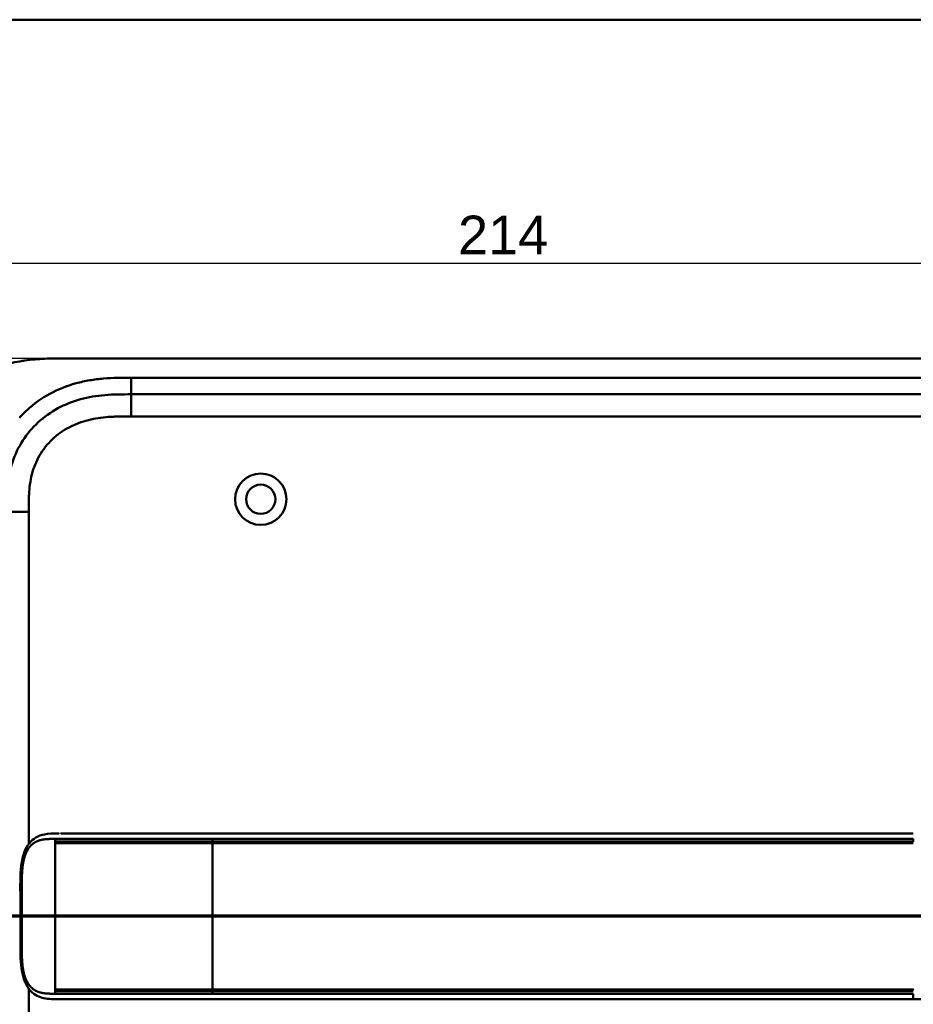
# Model space of a CAD drawing. Header units: millimetres. Extents: x 20 to 833, y 20 to 574.
# Tile 10 of 11: x 572 to 733, y 396 to 574. Entities that reach past the tile are written whole.
import ezdxf

# ---------------------------------------------------------------- set-up
doc = ezdxf.new("R2010")
doc.units = ezdxf.units.MM
doc.header["$LTSCALE"] = 2
for name, color, linetype, lineweight in [('Bemaßungen(DIN)', 7, 'Continuous', 25), ('Schnittansichtslinien(DIN)', 7, 'Continuous', 70), ('Sichtbare Kanten(DIN)', 7, 'Continuous', 50), ('Sichtbare tangentiale Kanten(DIN)', 7, 'Continuous', 50), ('Skizziergeometrie(DIN)', 7, 'Continuous', 50)]:
    doc.layers.add(name, color=color, linetype=linetype, lineweight=lineweight)
doc.styles.add('STANDARD-DIN~0', font='arial.ttf')
doc.dimstyles.new('CAD-LAN', dxfattribs={"dimscale": 2, "dimtxt": 3.5, "dimasz": 2.5, "dimexe": 3.175, "dimexo": 0, "dimgap": 0.8, "dimtad": 1, "dimrnd": 1e-08, "dimtxsty": 'STANDARD-DIN~0', "dimcen": 0.09, "dimdle": 10, "dimclrd": 250, "dimclre": 250, "dimclrt": 250, "dimadec": 0, "dimazin": 2, "dimtfac": 1, "dimtmove": 0, "dimatfit": 3, "dimfxl": 1, "dimtolj": 1, "dimtzin": 0, "dimlwd": 25, "dimlwe": 25, "dimarcsym": 0})

# ---------------------------------------------------------------- blocks, each defined once
blk = doc.blocks.new('Ränder Standardrahmen')
at = {"layer": 'Skizziergeometrie(DIN)', "flags": 128}
blk.add_lwpolyline([(10, 10), (10, 287), (410, 287), (410, 10), (10, 10)], dxfattribs=at)
blk = doc.blocks.new('2DTransSchnitt0')
at = {"layer": 'Schnittansichtslinien(DIN)', "linetype": 'Continuous'}
blk.add_line((392.102, 205.842), (263.038, 205.842), dxfattribs=at)
blk = doc.blocks.new('*D12')
at = {"layer": 'Bemaßungen(DIN)', "color": 250, "linetype": 'Continuous', "lineweight": 25, "true_color": 0x3f3f3f, "transparency": 16777216}
for p, q in [((551.76, 485.9), (551.76, 536.25)), ((765.76, 485.9), (765.76, 536.25)), ((556.76, 529.9), (760.76, 529.9))]:
    blk.add_line(p, q, dxfattribs=at)
at = {"layer": 'Bemaßungen(DIN)', "color": 250, "linetype": 'Continuous', "true_color": 0x3f3f3f, "transparency": 16777216}
for points in [[(556.76, 530.73), (556.76, 529.06), (551.76, 529.9)], [(760.76, 530.73), (760.76, 529.06), (765.76, 529.9)]]:
    blk.add_solid(points, dxfattribs=at)
at = {"layer": 'Defpoints', "color": 0, "linetype": 'Continuous', "transparency": 16777216}
for p in [(765.76, 529.9), (551.76, 485.9), (765.76, 485.9)]:
    blk.add_point(p, dxfattribs=at)
at = {"layer": 'Bemaßungen(DIN)', "color": 250, "linetype": 'Continuous', "lineweight": 25, "true_color": 0x3f3f3f, "transparency": 16777216, "insert": (650.98, 538.53), "char_height": 7, "attachment_point": 1, "style": 'STANDARD-DIN~0'}
blk.add_mtext('\\A1;214', dxfattribs=at)
blk = doc.blocks.new('*D13')
at = {"layer": 'Bemaßungen(DIN)', "color": 250, "linetype": 'Continuous', "lineweight": 25, "true_color": 0x3f3f3f, "transparency": 16777216}
for p, q in [((578.79, 512.68), (516.44, 512.68)), ((522.79, 507.68), (522.79, 272.68)), ((578.79, 267.68), (516.44, 267.68))]:
    blk.add_line(p, q, dxfattribs=at)
at = {"layer": 'Bemaßungen(DIN)', "color": 250, "linetype": 'Continuous', "true_color": 0x3f3f3f, "transparency": 16777216}
for points in [[(521.96, 507.68), (523.63, 507.68), (522.79, 512.68)], [(521.96, 272.68), (523.63, 272.68), (522.79, 267.68)]]:
    blk.add_solid(points, dxfattribs=at)
at = {"layer": 'Defpoints', "color": 0, "linetype": 'Continuous', "transparency": 16777216}
for p in [(578.79, 512.68), (522.79, 267.68), (578.79, 267.68)]:
    blk.add_point(p, dxfattribs=at)
at = {"layer": 'Bemaßungen(DIN)', "color": 250, "linetype": 'Continuous', "lineweight": 25, "true_color": 0x3f3f3f, "transparency": 16777216, "insert": (514.05, 382.36), "char_height": 7, "attachment_point": 1, "rotation": 90, "style": 'STANDARD-DIN~0'}
blk.add_mtext('\\A1;245', dxfattribs=at)

msp = doc.modelspace()

# ---------------------------------------------------------------- linework, layer by layer
at = {"layer": 'Sichtbare Kanten(DIN)'}
for p, q in [((737.717, 512.681), (578.795, 512.681)), ((736.718, 506.181), (591.794, 506.181)), ((579.132, 426.685), (579.132, 426.685)), ((733.393, 426.685), (606.542, 426.685)), ((606.542, 396.685), (733.393, 396.685))]:
    msp.add_line(p, q, dxfattribs=at)
for radius in [4.65, 2.65]:
    msp.add_circle((615.256, 487.181), radius, dxfattribs=at)
for radius, start, end in [(14, 104.46083, 104.46616), (13.8, 100.78374, 100.78832), (14, 255.42748, 255.43284), (13.8, 259.06815, 259.07275)]:
    msp.add_arc((733.256, 411.681), radius, start, end, dxfattribs=at)
for points, degree, knots in [([(578.795, 512.681), (578.209, 512.679), (577.031, 512.666), (575.541, 512.602), (574.044, 512.487), (572.84, 512.349), (571.336, 512.107), (570.136, 511.855), (568.646, 511.46), (567.467, 511.079), (566.016, 510.518), (564.878, 510.002), (563.493, 509.274), (562.418, 508.625), (561.126, 507.736), (560.136, 506.963), (558.963, 505.927), (558.077, 505.044), (557.045, 503.88), (556.281, 502.903), (555.41, 501.633), (554.78, 500.582), (554.082, 499.231), (553.595, 498.126), (553.074, 496.721), (552.728, 495.582), (552.38, 494.148), (552.166, 492.996), (551.97, 491.557), (551.867, 490.409), (551.79, 488.983), (551.756, 487.568), (551.756, 486.451), (551.756, 485.897)], 3, [0.00000689, 0.00000689, 0.00000689, 0.00000689, 0.0407043, 0.08140172, 0.10175042, 0.14244784, 0.16279654, 0.20349396, 0.22384266, 0.26454008, 0.28488878, 0.3255862, 0.3459349, 0.38663232, 0.40698102, 0.44767844, 0.46802714, 0.50872456, 0.52907326, 0.56977068, 0.59011938, 0.6308168, 0.6511655, 0.69186291, 0.71221162, 0.75290903, 0.77325774, 0.81395515, 0.83430386, 0.87500127, 0.89534998, 0.93604739, 0.97674481, 0.97674481, 0.97674481, 0.97674481]), ([(591.794, 506.181), (590.989, 506.181), (589.393, 506.18), (587.056, 506.073), (584.79, 505.797), (581.873, 505.159), (578.439, 503.797), (574.855, 501.254), (572.024, 497.912), (570.465, 494.633), (569.718, 491.804), (569.388, 489.587), (569.258, 487.281), (569.256, 485.697), (569.256, 484.897)], 3, [59.6158828, 59.6158828, 59.6158828, 59.6158828, 59.8593849, 60.1028861, 60.3463874, 60.5898887, 61.0768912, 61.5638938, 62.0508963, 62.5378989, 62.7814001, 63.0249014, 63.2684027, 63.5119054, 63.5119054, 63.5119054, 63.5119054]), ([(578.749, 396.685), (578.749, 396.685), (578.749, 396.685), (578.748, 396.685), (578.748, 396.685), (578.748, 396.685), (578.748, 396.685), (578.748, 396.685), (578.747, 396.685), (578.747, 396.685), (578.746, 396.685), (578.745, 396.685), (578.745, 396.685), (578.742, 396.685), (578.741, 396.685), (578.735, 396.685), (578.731, 396.685), (578.715, 396.685), (578.703, 396.685), (578.657, 396.685), (578.622, 396.685), (578.485, 396.685), (578.382, 396.685), (577.971, 396.688), (577.664, 396.692), (576.447, 396.752), (575.555, 396.894), (574.361, 397.496), (573.973, 397.778), (573.193, 398.598), (572.821, 399.202), (572.31, 400.482), (572.136, 401.143), (571.894, 402.534), (571.826, 403.278), (571.739, 405.058), (571.747, 406.105), (571.747, 409.8), (571.747, 412.452), (571.747, 417.038), (571.682, 419.019), (572.025, 421.72), (572.198, 422.53), (572.69, 423.891), (573.004, 424.474), (573.712, 425.36), (574.103, 425.696), (575.014, 426.235), (575.552, 426.417), (576.857, 426.667), (577.652, 426.683), (578.501, 426.685), (578.549, 426.685), (578.622, 426.685), (578.647, 426.685), (578.683, 426.685), (578.696, 426.685), (578.715, 426.685), (578.721, 426.685), (578.731, 426.685), (578.734, 426.685), (578.739, 426.685), (578.741, 426.685), (578.743, 426.685), (578.744, 426.685), (578.746, 426.685), (578.746, 426.685), (578.747, 426.685), (578.748, 426.685), (578.748, 426.685), (578.748, 426.685), (578.748, 426.685), (578.749, 426.685), (578.749, 426.685), (578.749, 426.685), (578.749, 426.685)], 3, [0, 0, 0, 0, 0.0000252, 0.0000252, 0.0000657, 0.0000657, 0.0001082, 0.0001082, 0.0001738, 0.0001738, 0.0002867, 0.0002867, 0.0005136, 0.0005136, 0.0010499, 0.0010499, 0.0026039, 0.0026039, 0.0072616, 0.0072616, 0.0212292, 0.0212292, 0.0631285, 0.0631285, 0.1888417, 0.1888417, 0.5689951, 0.5689951, 0.7719774, 0.7719774, 1.0315425, 1.0315425, 1.2481307, 1.2481307, 1.4719729, 1.4719729, 1.7848025, 1.7848025, 2.5805266, 2.5805266, 3.160554, 3.160554, 3.4157877, 3.4157877, 3.6519695, 3.6519695, 3.8657989, 3.8657989, 4.1108827, 4.1108827, 4.4368692, 4.4368692, 4.4566519, 4.4566519, 4.4665438, 4.4665438, 4.471493, 4.471493, 4.4739733, 4.4739733, 4.4752207, 4.4752207, 4.4758524, 4.4758524, 4.4761765, 4.4761765, 4.4763467, 4.4763467, 4.476439, 4.476439, 4.4764904, 4.4764904, 4.4765188, 4.4765188, 4.4765488, 4.4765488, 4.4765488, 4.4765488]), ([(579.132, 426.685), (579.132, 426.685), (579.132, 426.685), (579.132, 426.685), (579.132, 426.685), (579.132, 426.685), (579.132, 426.685), (579.132, 426.685), (579.133, 426.685), (579.134, 426.685), (579.136, 426.685), (579.142, 426.685), (579.146, 426.685), (579.164, 426.685), (579.179, 426.685), (579.236, 426.685), (579.281, 426.685), (579.46, 426.685), (579.6, 426.685), (579.797, 426.685), (579.85, 426.685), (579.907, 426.685), (579.908, 426.685), (579.911, 426.685), (579.912, 426.685), (579.913, 426.685), (579.913, 426.685), (579.913, 426.685), (579.913, 426.685), (579.914, 426.685), (579.914, 426.685), (579.914, 426.685)], 3, [0.00004605, 0.00004605, 0.00004605, 0.00004605, 0.00007374, 0.00007374, 0.00011546, 0.00011546, 0.00021806, 0.00021806, 0.00046152, 0.00046152, 0.00119141, 0.00119141, 0.00337949, 0.00337949, 0.00994164, 0.00994164, 0.02962738, 0.02962738, 0.08869946, 0.08869946, 0.11084283, 0.11084283, 0.1113618, 0.1113618, 0.11175127, 0.11175127, 0.11179812, 0.11179812, 0.11181175, 0.11181175, 0.11182181, 0.11182181, 0.11182181, 0.11182181]), ([(579.914, 426.685), (580.299, 426.685), (580.666, 426.685), (581.471, 426.685), (581.89, 426.685), (583.155, 426.685), (584.044, 426.685), (586.916, 426.685), (588.997, 426.685), (594.144, 426.685), (597.253, 426.685), (602.414, 426.685), (604.478, 426.685), (606.542, 426.685)], 3, [0, 0, 0, 0, 0.1534173, 0.1534173, 0.3047718, 0.3047718, 0.5966116, 0.5966116, 1.2249955, 1.2249955, 2.1545342, 2.1545342, 2.7736042, 2.7736042, 2.7736042, 2.7736042]), ([(578.766, 396.685), (578.767, 396.685), (578.888, 396.685), (579.131, 396.685), (579.451, 396.685), (579.779, 396.685), (580.116, 396.685), (580.328, 396.685), (580.41, 396.685)], 5, [25.64076517, 25.64076517, 25.64076517, 25.64076517, 25.64076517, 25.64076517, 25.64100059, 25.73520442, 25.82940824, 25.88784541, 25.88784541, 25.88784541, 25.88784541, 25.88784541, 25.88784541]), ([(606.537, 396.685), (602.604, 396.685), (598.662, 396.685), (592.502, 396.685), (590.262, 396.685), (586.582, 396.685), (585.1, 396.685), (582.918, 396.685), (582.149, 396.685), (581.197, 396.685), (580.965, 396.685), (580.666, 396.685), (580.592, 396.685), (580.494, 396.685), (580.47, 396.685), (580.438, 396.685), (580.43, 396.685), (580.419, 396.685), (580.417, 396.685), (580.413, 396.685), (580.412, 396.685), (580.411, 396.685), (580.411, 396.685), (580.411, 396.685), (580.411, 396.685), (580.41, 396.685), (580.41, 396.685), (580.41, 396.685)], 3, [0, 0, 0, 0, 1.1803051, 1.1803051, 1.8522102, 1.8522102, 2.3111703, 2.3111703, 2.5747937, 2.5747937, 2.6623324, 2.6623324, 2.6914953, 2.6914953, 2.7012157, 2.7012157, 2.7044558, 2.7044558, 2.705536, 2.705536, 2.7058961, 2.7058961, 2.7060162, 2.7060162, 2.7060562, 2.7060562, 2.7060873, 2.7060873, 2.7060873, 2.7060873]), ([(742.181, 396.961), (742.181, 396.961), (742.18, 396.961), (742.179, 396.961), (742.178, 396.961), (742.174, 396.961), (742.172, 396.961), (742.156, 396.959), (742.142, 396.958), (741.838, 396.928), (741.544, 396.907), (739.684, 396.795), (738.11, 396.743), (735.489, 396.688), (734.441, 396.685), (733.393, 396.685)], 3, [0, 0, 0, 0, 0.00009264, 0.00009264, 0.00046302, 0.00046302, 0.00120364, 0.00120364, 0.00534922, 0.00534922, 0.09385061, 0.09385061, 0.56580604, 0.56580604, 0.88027176, 0.88027176, 0.88027176, 0.88027176])]:
    msp.add_open_spline(points, degree=degree, knots=knots, dxfattribs=at)
for points in [[(578.766, 426.685), (578.76, 426.685), (578.755, 426.685), (578.749, 426.685)], [(578.749, 396.685), (578.755, 396.685), (578.76, 396.685), (578.766, 396.685)]]:
    msp.add_open_spline(points, degree=3, dxfattribs=at)
at = {"layer": 'Sichtbare tangentiale Kanten(DIN)'}
for p, q in [((591.794, 506.181), (591.794, 509.181)), ((591.794, 509.181), (736.718, 509.181)), ((591.794, 502.181), (591.794, 506.181)), ((736.718, 502.181), (591.794, 502.181)), ((573.256, 484.897), (569.256, 484.897)), ((573.256, 484.897), (573.256, 424.783)), ((578.029, 425.235), (578.029, 425.695)), ((578.029, 425.235), (578.029, 424.935)), ((578.029, 424.935), (578.029, 398.435)), ((606.542, 425.695), (606.542, 425.238)), ((606.542, 398.429), (606.542, 424.941)), ((733.393, 425.237), (733.393, 425.695)), ((573.256, 398.587), (573.256, 295.466)), ((578.029, 398.435), (578.029, 398.135)), ((578.029, 397.675), (578.029, 398.135)), ((606.542, 398.132), (606.542, 397.675))]:
    msp.add_line(p, q, dxfattribs=at)
for points, degree, knots in [([(571.568, 501.931), (572.007, 502.42), (573.668, 504.1), (577.001, 506.463), (580.979, 508.037), (584.296, 508.76), (586.818, 509.067), (589.342, 509.181), (590.989, 509.182), (591.794, 509.181)], 3, [61.3761038, 61.3761038, 61.3761038, 61.3761038, 61.5638941, 62.0508967, 62.5378992, 62.7814005, 63.0249017, 63.268403, 63.5119057, 63.5119057, 63.5119057, 63.5119057]), ([(591.794, 502.181), (591.631, 502.181), (591.467, 502.181), (591.303, 502.181), (590.861, 502.181), (590.418, 502.179), (589.976, 502.173), (589.824, 502.171), (589.671, 502.168), (589.519, 502.164), (589.443, 502.163), (589.366, 502.161), (589.29, 502.159), (589.214, 502.157), (589.138, 502.154), (589.059, 502.152), (588.749, 502.142), (588.454, 502.129), (588.149, 502.111), (588.141, 502.111), (588.134, 502.11), (588.126, 502.11), (587.509, 502.074), (586.921, 502.022), (586.328, 501.946), (586.319, 501.945), (586.31, 501.944), (586.3, 501.943), (585.7, 501.865), (585.108, 501.764), (584.518, 501.633), (584.513, 501.632), (584.508, 501.631), (584.502, 501.629), (583.903, 501.495), (583.307, 501.329), (582.727, 501.131), (582.724, 501.13), (582.72, 501.129), (582.717, 501.127), (582.13, 500.926), (581.55, 500.688), (580.991, 500.415), (580.431, 500.142), (579.887, 499.832), (579.367, 499.488), (578.847, 499.143), (578.349, 498.762), (577.882, 498.351), (577.411, 497.936), (576.966, 497.484), (576.56, 497.008), (576.156, 496.533), (575.783, 496.025), (575.452, 495.497), (575.123, 494.972), (574.829, 494.419), (574.58, 493.854), (574.333, 493.295), (574.124, 492.712), (573.954, 492.123), (573.953, 492.119), (573.952, 492.115), (573.951, 492.111), (573.785, 491.533), (573.656, 490.946), (573.558, 490.352), (573.556, 490.343), (573.555, 490.334), (573.553, 490.325), (573.457, 489.736), (573.391, 489.147), (573.345, 488.53), (573.345, 488.523), (573.344, 488.515), (573.344, 488.508), (573.321, 488.203), (573.305, 487.909), (573.293, 487.608), (573.28, 487.297), (573.272, 486.989), (573.266, 486.681), (573.256, 486.084), (573.256, 485.49), (573.256, 484.897)], 3, [0, 0, 0, 0, 0.0490861, 0.0490861, 0.0490861, 0.1818558, 0.1818558, 0.1818558, 0.2275663, 0.2275663, 0.2275663, 0.2504221, 0.2504221, 0.2504221, 0.2732779, 0.2732779, 0.2732779, 0.3625385, 0.3625385, 0.3625385, 0.364701, 0.364701, 0.364701, 0.5447622, 0.5447622, 0.5447622, 0.5475767, 0.5475767, 0.5475767, 0.7297298, 0.7297298, 0.7297298, 0.7313799, 0.7313799, 0.7313799, 0.9165087, 0.9165087, 0.9165087, 0.9175934, 0.9175934, 0.9175934, 1.1050048, 1.1050048, 1.1050048, 1.2924795, 1.2924795, 1.2924795, 1.479975, 1.479975, 1.479975, 1.6686942, 1.6686942, 1.6686942, 1.8566744, 1.8566744, 1.8566744, 2.0435423, 2.0435423, 2.0435423, 2.2286346, 2.2286346, 2.2286346, 2.2299611, 2.2299611, 2.2299611, 2.4117644, 2.4117644, 2.4117644, 2.4144823, 2.4144823, 2.4144823, 2.594841, 2.594841, 2.594841, 2.5970368, 2.5970368, 2.5970368, 2.6862842, 2.6862842, 2.6862842, 2.7781364, 2.7781364, 2.7781364, 2.9561211, 2.9561211, 2.9561211, 2.9561211]), ([(578.029, 397.675), (577.958, 397.675), (577.814, 397.675), (577.53, 397.675), (577.111, 397.678), (576.567, 397.697), (575.973, 397.751), (575.342, 397.874), (574.747, 398.078), (574.194, 398.381), (573.691, 398.793), (573.244, 399.325), (572.782, 400.117), (572.371, 401.246), (572.128, 402.554), (572.021, 403.939), (571.994, 405.306), (571.994, 406.411), (571.994, 407.344), (571.994, 408.304), (571.994, 409.309), (571.994, 410.43), (571.994, 411.684), (571.994, 412.939), (571.994, 414.06), (571.994, 415.065), (571.994, 416.025), (571.994, 416.958), (571.994, 418.063), (572.021, 419.431), (572.128, 420.816), (572.371, 422.124), (572.782, 423.253), (573.244, 424.045), (573.691, 424.577), (574.194, 424.989), (574.748, 425.292), (575.343, 425.495), (575.974, 425.618), (576.567, 425.673), (577.112, 425.692), (577.531, 425.695), (577.815, 425.695), (577.958, 425.695), (578.029, 425.695)], 5, [0, 0, 0, 0, 0, 0, 0.0545062, 0.1094177, 0.2192406, 0.3290635, 0.4388864, 0.5487092, 0.6585321, 0.768355, 0.8781779, 0.9880008, 1.0978237, 1.3174695, 1.5371153, 1.6469382, 1.7567611, 1.8192574, 1.8817537, 2.0067464, 2.131739, 2.2567317, 2.3817243, 2.506717, 2.6317096, 2.6942059, 2.7567023, 2.8665381, 2.9763739, 3.1960455, 3.4157171, 3.5255529, 3.6353887, 3.7452245, 3.8550603, 3.9648961, 4.0747319, 4.1845678, 4.2944036, 4.4042394, 4.4591573, 4.5135093, 4.5135093, 4.5135093, 4.5135093, 4.5135093, 4.5135093]), ([(578.029, 425.695), (578.237, 425.695), (578.448, 425.695), (578.665, 425.695), (578.88, 425.695), (579.101, 425.695), (579.328, 425.695), (579.784, 425.695), (580.266, 425.695), (580.775, 425.695), (581.284, 425.695), (581.819, 425.695), (582.374, 425.695), (582.929, 425.695), (583.505, 425.695), (584.092, 425.695), (584.68, 425.695), (585.279, 425.695), (585.885, 425.695), (586.492, 425.695), (587.106, 425.695), (587.726, 425.695), (588.345, 425.695), (588.97, 425.695), (589.597, 425.695), (590.224, 425.695), (590.853, 425.695), (591.483, 425.695), (592.112, 425.695), (592.741, 425.695), (593.369, 425.695), (593.998, 425.695), (594.625, 425.695), (595.252, 425.695), (595.879, 425.695), (596.505, 425.695), (597.131, 425.695), (597.757, 425.695), (598.383, 425.695), (599.008, 425.695), (599.634, 425.695), (600.259, 425.695), (600.885, 425.695), (601.511, 425.695), (602.137, 425.695), (602.763, 425.695), (603.39, 425.695), (604.017, 425.695), (604.644, 425.695), (605.276, 425.695), (605.909, 425.695), (606.542, 425.695)], 3, [0.0000008, 0.0000008, 0.0000008, 0.0000008, 0.0947641, 0.0947641, 0.0947641, 0.1889624, 0.1889624, 0.1889624, 0.3773589, 0.3773589, 0.3773589, 0.5657555, 0.5657555, 0.5657555, 0.754152, 0.754152, 0.754152, 0.9425486, 0.9425486, 0.9425486, 1.1309451, 1.1309451, 1.1309451, 1.3193417, 1.3193417, 1.3193417, 1.5077382, 1.5077382, 1.5077382, 1.6961348, 1.6961348, 1.6961348, 1.8845313, 1.8845313, 1.8845313, 2.0729279, 2.0729279, 2.0729279, 2.2613244, 2.2613244, 2.2613244, 2.449721, 2.449721, 2.449721, 2.6381175, 2.6381175, 2.6381175, 2.8265141, 2.8265141, 2.8265141, 3.0164113, 3.0164113, 3.0164113, 3.0164113]), ([(606.542, 425.238), (606.164, 425.238), (605.409, 425.238), (604.276, 425.238), (602.765, 425.238), (600.875, 425.237), (598.985, 425.237), (597.095, 425.237), (595.206, 425.237), (593.321, 425.237), (591.441, 425.236), (589.57, 425.236), (587.715, 425.236), (585.885, 425.236), (584.1, 425.235), (582.045, 425.235), (580.46, 425.235), (579.312, 425.235), (578.526, 425.235), (578.029, 425.235)], 5, [0, 0, 0, 0, 0, 0, 0.188639, 0.3776471, 0.5666552, 0.7556633, 0.9446714, 1.1336795, 1.3226876, 1.5116957, 1.7007038, 1.8897119, 2.07872, 2.2677281, 2.4567361, 2.6457442, 3.0237604, 3.0237604, 3.0237604, 3.0237604, 3.0237604, 3.0237604]), ([(578.029, 424.935), (578.858, 424.935), (579.786, 424.935), (580.813, 424.935), (581.327, 424.935), (581.863, 424.935), (582.416, 424.935), (582.97, 424.935), (583.54, 424.935), (584.123, 424.935), (584.705, 424.936), (585.3, 424.936), (585.902, 424.936), (586.503, 424.936), (587.113, 424.937), (587.727, 424.937), (588.34, 424.937), (588.959, 424.937), (589.579, 424.938), (590.2, 424.938), (590.823, 424.938), (591.447, 424.938), (592.072, 424.939), (592.698, 424.939), (593.325, 424.939), (593.953, 424.939), (594.581, 424.94), (595.209, 424.94), (595.838, 424.94), (596.467, 424.94), (597.097, 424.94), (597.727, 424.94), (598.356, 424.94), (598.986, 424.94), (599.616, 424.941), (600.246, 424.941), (600.876, 424.941), (601.506, 424.941), (602.136, 424.941), (602.766, 424.941), (603.396, 424.941), (604.026, 424.941), (604.656, 424.941), (605.284, 424.941), (605.913, 424.941), (606.542, 424.941)], 3, [-0.0090822, -0.0090822, -0.0090822, -0.0090822, 0.368934, 0.368934, 0.368934, 0.5579421, 0.5579421, 0.5579421, 0.7469502, 0.7469502, 0.7469502, 0.9359583, 0.9359583, 0.9359583, 1.1249664, 1.1249664, 1.1249664, 1.3139745, 1.3139745, 1.3139745, 1.5029826, 1.5029826, 1.5029826, 1.6919907, 1.6919907, 1.6919907, 1.8809988, 1.8809988, 1.8809988, 2.0700069, 2.0700069, 2.0700069, 2.259015, 2.259015, 2.259015, 2.4480231, 2.4480231, 2.4480231, 2.6370312, 2.6370312, 2.6370312, 2.8260393, 2.8260393, 2.8260393, 3.0147053, 3.0147053, 3.0147053, 3.0147053]), ([(606.542, 425.695), (616.497, 425.695), (626.482, 425.695), (636.428, 425.695), (656.857, 425.695), (677.331, 425.695), (697.769, 425.695), (704.353, 425.695), (710.944, 425.695), (717.541, 425.695), (722.846, 425.695), (728.161, 425.695), (733.393, 425.695)], 3, [23.2299829, 23.2299829, 23.2299829, 23.2299829, 26.2168354, 26.2168354, 26.2168354, 32.3515912, 32.3515912, 32.3515912, 34.3279835, 34.3279835, 34.3279835, 35.9173864, 35.9173864, 35.9173864, 35.9173864]), ([(733.401, 425.237), (733.393, 425.237), (730.248, 425.238), (723.912, 425.237), (714.358, 425.238), (701.68, 425.237), (685.83, 425.238), (669.963, 425.237), (654.11, 425.238), (639.843, 425.237), (627.152, 425.238), (617.639, 425.237), (611.298, 425.238), (608.127, 425.238), (606.542, 425.238)], 5, [20.6437384, 20.6437384, 20.6437384, 20.6437384, 20.6437384, 20.6437384, 20.6474288, 22.2330696, 23.8187104, 25.4043512, 26.989992, 28.5756328, 30.1612736, 31.7469144, 32.5397348, 33.3329244, 33.3329244, 33.3329244, 33.3329244, 33.3329244, 33.3329244]), ([(606.542, 424.941), (609.185, 424.941), (611.827, 424.941), (617.112, 424.941), (619.755, 424.941), (627.683, 424.941), (632.97, 424.941), (643.541, 424.941), (648.826, 424.941), (659.395, 424.941), (664.68, 424.941), (675.252, 424.941), (680.54, 424.941), (691.112, 424.941), (696.395, 424.941), (706.961, 424.941), (712.247, 424.941), (722.839, 424.941), (728.154, 424.942), (733.393, 424.94)], 3, [3.0147053, 3.0147053, 3.0147053, 3.0147053, 3.8078678, 3.8078678, 4.6006882, 4.6006882, 6.186329, 6.186329, 7.7719698, 7.7719698, 9.3576106, 9.3576106, 10.9432514, 10.9432514, 12.5288922, 12.5288922, 14.114533, 14.114533, 15.703149, 15.703149, 15.703149, 15.703149]), ([(606.542, 398.429), (606.17, 398.429), (605.427, 398.429), (604.312, 398.429), (602.825, 398.429), (600.966, 398.429), (599.106, 398.429), (597.247, 398.429), (595.39, 398.43), (593.536, 398.43), (591.689, 398.431), (589.851, 398.432), (588.025, 398.433), (585.86, 398.434), (583.4, 398.434), (581.328, 398.435), (579.761, 398.435), (578.655, 398.435), (578.098, 398.435), (578.029, 398.435)], 5, [33.3326459, 33.3326459, 33.3326459, 33.3326459, 33.3326459, 33.3326459, 33.5183492, 33.7042495, 33.8901497, 34.07605, 34.2619502, 34.4478505, 34.6337508, 34.819651, 35.0055513, 35.1914515, 35.3773518, 35.5632521, 35.9350526, 36.3068531, 36.3566848, 36.3566848, 36.3566848, 36.3566848, 36.3566848, 36.3566848]), ([(578.029, 398.135), (578.144, 398.135), (578.252, 398.135), (578.364, 398.135), (579.2, 398.135), (580.136, 398.135), (581.166, 398.135), (582.196, 398.134), (583.309, 398.134), (584.464, 398.134), (585.042, 398.134), (585.63, 398.134), (586.225, 398.134), (586.819, 398.134), (587.42, 398.134), (588.025, 398.134), (588.63, 398.133), (589.239, 398.133), (589.849, 398.133), (590.46, 398.133), (591.073, 398.133), (591.687, 398.133), (592.302, 398.133), (592.918, 398.133), (593.535, 398.133), (594.152, 398.133), (594.77, 398.133), (595.388, 398.132), (596.007, 398.132), (596.626, 398.132), (597.246, 398.132), (597.865, 398.132), (598.485, 398.132), (599.105, 398.132), (599.725, 398.132), (600.345, 398.132), (600.965, 398.132), (601.585, 398.132), (602.205, 398.132), (602.825, 398.132), (603.445, 398.132), (604.065, 398.132), (604.684, 398.132), (605.304, 398.132), (605.923, 398.132), (606.542, 398.132)], 3, [0, 0, 0, 0, 0.0498317, 0.0498317, 0.0498317, 0.4216322, 0.4216322, 0.4216322, 0.7934328, 0.7934328, 0.7934328, 0.979333, 0.979333, 0.979333, 1.1652333, 1.1652333, 1.1652333, 1.3511335, 1.3511335, 1.3511335, 1.5370338, 1.5370338, 1.5370338, 1.7229341, 1.7229341, 1.7229341, 1.9088343, 1.9088343, 1.9088343, 2.0947346, 2.0947346, 2.0947346, 2.2806348, 2.2806348, 2.2806348, 2.4665351, 2.4665351, 2.4665351, 2.6524353, 2.6524353, 2.6524353, 2.8383356, 2.8383356, 2.8383356, 3.024121, 3.024121, 3.024121, 3.024121]), ([(606.542, 397.675), (606.537, 397.675), (606.532, 397.675), (606.527, 397.675), (605.898, 397.675), (605.271, 397.675), (604.643, 397.675), (604.016, 397.675), (603.389, 397.675), (602.763, 397.675), (602.136, 397.675), (601.51, 397.675), (600.884, 397.675), (600.258, 397.675), (599.633, 397.675), (599.007, 397.675), (598.382, 397.675), (597.756, 397.675), (597.13, 397.675), (596.504, 397.675), (595.878, 397.675), (595.251, 397.675), (594.625, 397.675), (593.997, 397.675), (593.369, 397.675), (592.741, 397.675), (592.112, 397.675), (591.482, 397.675), (590.853, 397.675), (590.223, 397.675), (589.596, 397.675), (588.969, 397.675), (588.344, 397.675), (587.725, 397.675), (587.105, 397.675), (586.491, 397.675), (585.884, 397.675), (585.278, 397.675), (584.678, 397.675), (584.091, 397.675), (583.503, 397.675), (582.928, 397.675), (582.373, 397.675), (581.817, 397.675), (581.283, 397.675), (580.774, 397.675), (580.265, 397.675), (579.782, 397.675), (579.327, 397.675), (579.1, 397.675), (578.879, 397.675), (578.664, 397.675), (578.447, 397.675), (578.237, 397.675), (578.029, 397.675)], 3, [0, 0, 0, 0, 0.0015017, 0.0015017, 0.0015017, 0.1899093, 0.1899093, 0.1899093, 0.378317, 0.378317, 0.378317, 0.5667246, 0.5667246, 0.5667246, 0.7551323, 0.7551323, 0.7551323, 0.9435399, 0.9435399, 0.9435399, 1.1319476, 1.1319476, 1.1319476, 1.3203553, 1.3203553, 1.3203553, 1.5087629, 1.5087629, 1.5087629, 1.6971706, 1.6971706, 1.6971706, 1.8855782, 1.8855782, 1.8855782, 2.0739859, 2.0739859, 2.0739859, 2.2623935, 2.2623935, 2.2623935, 2.4508012, 2.4508012, 2.4508012, 2.6392088, 2.6392088, 2.6392088, 2.8276165, 2.8276165, 2.8276165, 2.9218203, 2.9218203, 2.9218203, 3.0164288, 3.0164288, 3.0164288, 3.0164288]), ([(606.542, 398.132), (606.543, 398.132), (608.128, 398.132), (611.299, 398.132), (617.64, 398.132), (627.154, 398.132), (639.843, 398.132), (654.11, 398.132), (669.963, 398.132), (685.83, 398.132), (701.686, 398.132), (714.362, 398.132), (723.915, 398.133), (730.249, 398.131), (733.393, 398.132)], 5, [0, 0, 0, 0, 0, 0, 0.0001149, 0.7929364, 1.585758, 3.1714011, 4.7570442, 6.3426873, 7.9283304, 9.5139735, 11.0996166, 12.6881676, 12.6881676, 12.6881676, 12.6881676, 12.6881676, 12.6881676]), ([(733.401, 398.429), (733.394, 398.429), (730.249, 398.428), (723.913, 398.429), (714.358, 398.428), (701.68, 398.429), (685.83, 398.428), (669.963, 398.429), (654.11, 398.429), (639.843, 398.429), (627.153, 398.429), (617.639, 398.429), (611.299, 398.429), (608.128, 398.429), (606.542, 398.429)], 5, [20.6435054, 20.6435054, 20.6435054, 20.6435054, 20.6435054, 20.6435054, 20.6473042, 22.2329473, 23.8185904, 25.4042335, 26.9898766, 28.5755197, 30.1611628, 31.7468058, 32.5396274, 33.3326459, 33.3326459, 33.3326459, 33.3326459, 33.3326459, 33.3326459]), ([(733.393, 397.675), (728.099, 397.675), (722.823, 397.675), (717.539, 397.675), (698.19, 397.675), (678.842, 397.675), (659.476, 397.675), (646.471, 397.675), (633.506, 397.675), (620.495, 397.675), (615.847, 397.675), (611.186, 397.675), (606.542, 397.675)], 3, [0, 0, 0, 0, 1.5856418, 1.5856418, 1.5856418, 7.3915416, 7.3915416, 7.3915416, 11.2904322, 11.2904322, 11.2904322, 12.683632, 12.683632, 12.683632, 12.683632])]:
    msp.add_open_spline(points, degree=degree, knots=knots, dxfattribs=at)
msp.add_open_spline([(733.393, 396.685), (733.393, 396.685), (733.393, 396.685), (733.393, 396.905), (733.393, 397.271), (733.393, 397.675)], degree=5, dxfattribs=at)

# ---------------------------------------------------------------- block references
at = {"xscale": 2, "yscale": 2, "zscale": 2}
msp.add_blockref('Ränder Standardrahmen', (0, 0), dxfattribs=at)
at = {"layer": 'Schnittansichtslinien(DIN)', "xscale": 2, "yscale": 2, "zscale": 2}
msp.add_blockref('2DTransSchnitt0', (0, 0), dxfattribs=at)

# ---------------------------------------------------------------- dimensions: what is measured, and where the dimension line sits
at = {"layer": 'Bemaßungen(DIN)', "color": 250, "linetype": 'Continuous', "lineweight": 25, "true_color": 0x3f3f3f}
for base, p1, p2, angle, picture, middle in [((765.756, 529.897), (551.756, 485.897), (765.756, 485.897), 180, '*D12', (658.756, 529.897)), ((522.795, 267.681), (578.795, 512.681), (578.795, 267.681), 90, '*D13', (522.795, 390.181))]:
    dim = msp.add_linear_dim(base=base, p1=p1, p2=p2, angle=angle, dimstyle='CAD-LAN', override={"dimgap": 0.8, "dimdec": 2, "dimtol": 0, "dimlim": 0, "dimtp": 0, "dimtm": 0, "dimtdec": 2, "dimtofl": 0, "dimatfit": 1}, dxfattribs=at)
    dim.commit()
    dim.dimension.update_dxf_attribs({"geometry": picture, "text_midpoint": middle, "dimtype": 160})

doc.saveas('drawing.dxf')
